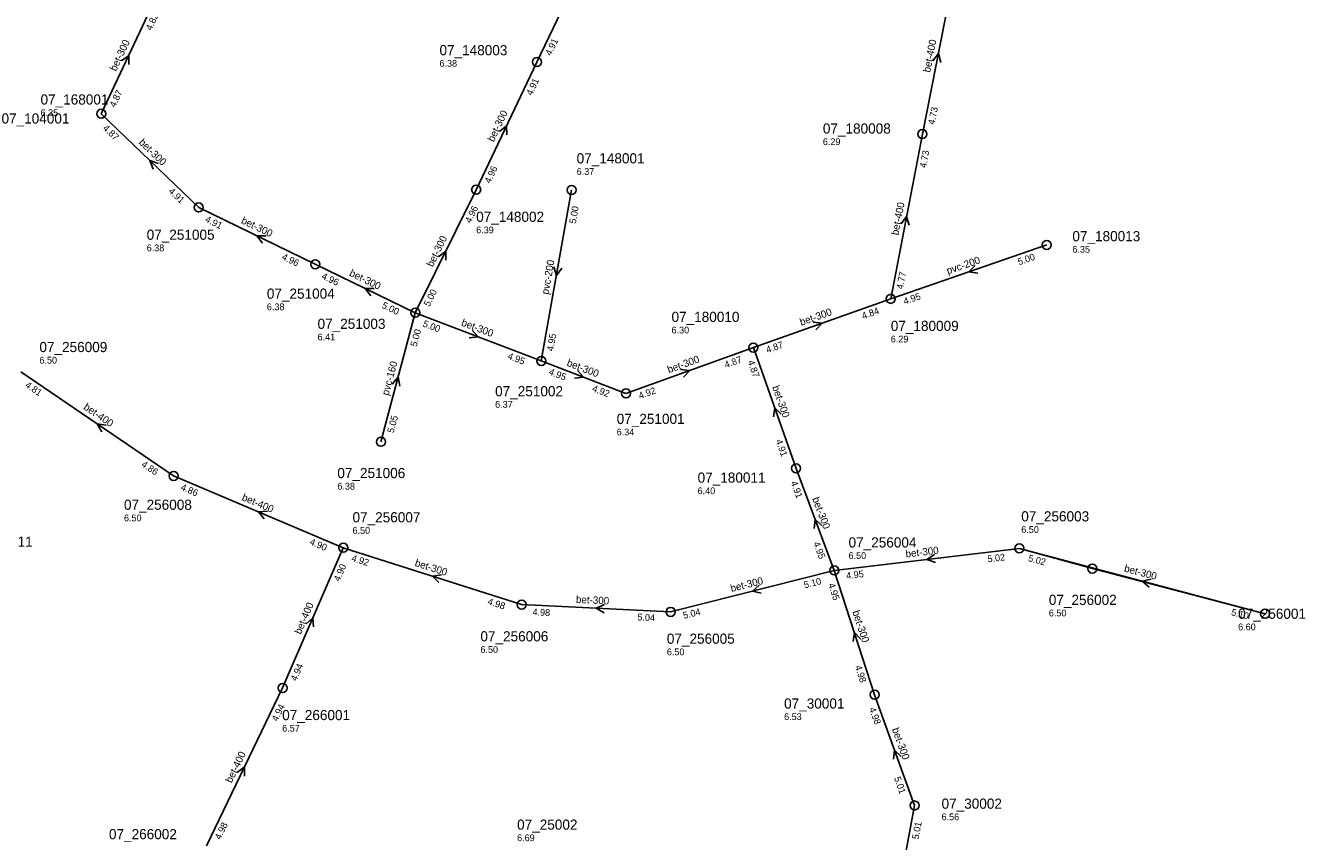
# Model space of a CAD drawing. Header units: metres. Extents: x 163992 to 165429, y 447924 to 449146.
# Tile 20 of 34: x 165105 to 165332, y 448121 to 448266. Entities that reach past the tile are written whole.
import ezdxf

# ---------------------------------------------------------------- set-up
doc = ezdxf.new("R2010")
doc.units = ezdxf.units.M

msp = doc.modelspace()

# ---------------------------------------------------------------- linework, layer by layer
at = {"layer": 'CON_BxH0x0mm', "linetype": 'Continuous'}
for points in [[(165294.163, 448169.316), (165281.217, 448172.909)], [(165324.816, 448161.319), (165294.163, 448169.316)]]:
    msp.add_lwpolyline(points, dxfattribs=at)
at = {"layer": 'CON_BxH160x160mm', "linetype": 'Continuous'}
msp.add_lwpolyline([(165174.043, 448214.715), (165167.93, 448191.817)], dxfattribs=at)
at = {"layer": 'CON_BxH200x200mm', "linetype": 'Continuous'}
for points in [[(165201.757, 448236.51), (165196.399, 448206.183)], [(165258.403, 448217.192), (165286.079, 448226.751)]]:
    msp.add_lwpolyline(points, dxfattribs=at)
at = {"layer": 'CON_BxH300x300mm', "linetype": 'Continuous'}
for points in [[(165195.605, 448259.205), (165206.356, 448281.664)], [(165118.314, 448250.023), (165128.06, 448270.766)], [(165184.836, 448236.55), (165195.605, 448259.205)], [(165118.314, 448250.023), (165135.617, 448233.402)], [(165184.836, 448236.55), (165174.043, 448214.715)], [(165156.281, 448223.321), (165135.617, 448233.402)], [(165174.043, 448214.715), (165156.281, 448223.321)], [(165258.403, 448217.192), (165234.024, 448208.549)], [(165196.399, 448206.183), (165174.043, 448214.715)], [(165234.024, 448208.549), (165211.411, 448200.411)], [(165234.024, 448208.549), (165241.599, 448187.109)], [(165211.411, 448200.411), (165196.399, 448206.183)], [(165241.599, 448187.109), (165248.364, 448168.997)], [(165192.901, 448162.94), (165161.258, 448173.02)], [(165281.217, 448172.909), (165248.364, 448168.997)], [(165281.217, 448172.909), (165324.816, 448161.319)], [(165248.364, 448168.997), (165219.342, 448161.648)], [(165255.533, 448146.953), (165248.364, 448168.997)], [(165219.342, 448161.648), (165192.901, 448162.94)], [(165255.533, 448146.953), (165262.622, 448127.287)], [(165262.622, 448127.287), (165256.235, 448092.827)]]:
    msp.add_lwpolyline(points, dxfattribs=at)
at = {"layer": 'CON_BxH400x400mm', "linetype": 'Continuous'}
for points in [[(165269.674, 448274.974), (165264.003, 448246.414)], [(165264.003, 448246.414), (165258.403, 448217.192)], [(165131.16, 448185.758), (165104.075, 448204.23)], [(165161.258, 448173.02), (165131.16, 448185.758)], [(165161.258, 448173.02), (165150.499, 448148.144)], [(165150.499, 448148.144), (165136.965, 448120.109)]]:
    msp.add_lwpolyline(points, dxfattribs=at)
at = {"layer": 'NOD_inspectieput'}
for centre in [(165195.61, 448259.21), (165118.31, 448250.02), (165264, 448246.41), (165184.84, 448236.55), (165201.76, 448236.51), (165135.62, 448233.4), (165286.08, 448226.75), (165156.28, 448223.32), (165258.4, 448217.19), (165174.04, 448214.72), (165234.02, 448208.55), (165196.4, 448206.18), (165211.41, 448200.41), (165167.93, 448191.82), (165131.16, 448185.76), (165241.6, 448187.11), (165161.26, 448173.02), (165281.22, 448172.91), (165248.36, 448169), (165192.9, 448162.94), (165219.34, 448161.65), (165324.82, 448161.32), (165150.5, 448148.14), (165255.53, 448146.95), (165262.62, 448127.29)]:
    msp.add_circle(centre, 0.8, dxfattribs=at)
at = {"layer": 'NOD_kruisingsput'}
msp.add_circle((165294.16, 448169.32), 0.8, dxfattribs=at)
at = {"layer": 'PIJL'}
for points in [[(165121.92, 448259.4), (165123.19, 448260.39), (165123.23, 448258.79)], [(165265.85, 448259.42), (165266.84, 448260.69), (165267.26, 448259.14)], [(165188.95, 448246.89), (165190.22, 448247.88), (165190.25, 448246.27)], [(165128.5, 448241.23), (165126.97, 448241.71), (165127.51, 448240.2)], [(165260.22, 448230.52), (165261.2, 448231.8), (165261.64, 448230.25)], [(165147.56, 448228.38), (165145.95, 448228.36), (165146.93, 448227.08)], [(165178.16, 448224.66), (165179.44, 448225.63), (165179.45, 448224.02)], [(165198.62, 448222.89), (165199.08, 448221.35), (165200.04, 448222.64)], [(165273.37, 448223.12), (165272.24, 448221.97), (165273.84, 448221.76)], [(165166.77, 448219.04), (165165.16, 448219.02), (165166.14, 448217.74)], [(165184.13, 448211.64), (165185.22, 448210.45), (165183.62, 448210.29)], [(165244.62, 448213.07), (165246.21, 448212.87), (165245.1, 448211.71)], [(165202.82, 448204.49), (165203.9, 448203.3), (165202.3, 448203.14)], [(165221.12, 448204.67), (165222.72, 448204.48), (165221.61, 448203.31)], [(165169.92, 448202.06), (165170.99, 448203.27), (165171.31, 448201.69)], [(165238.97, 448196.71), (165237.81, 448197.83), (165237.61, 448196.23)], [(165119.21, 448194.78), (165117.62, 448194.99), (165118.4, 448193.59)], [(165147.82, 448179.49), (165146.21, 448179.39), (165147.25, 448178.16)], [(165246.16, 448176.96), (165244.98, 448178.05), (165244.81, 448176.45)], [(165266.14, 448171.84), (165264.79, 448170.95), (165266.31, 448170.41)], [(165178.67, 448168.23), (165177.08, 448167.98), (165178.23, 448166.86)], [(165235.07, 448166.37), (165233.85, 448165.32), (165235.43, 448164.98)], [(165304.59, 448167.44), (165303.02, 448167.11), (165304.22, 448166.05)], [(165207.59, 448162.94), (165206.12, 448162.29), (165207.52, 448161.5)], [(165154.65, 448159.55), (165155.88, 448160.58), (165155.97, 448158.97)], [(165253.08, 448156.83), (165251.95, 448157.97), (165251.71, 448156.38)], [(165260.24, 448136.01), (165259.08, 448137.12), (165258.89, 448135.52)], [(165142.46, 448133.14), (165143.73, 448134.13), (165143.75, 448132.52)]]:
    msp.add_lwpolyline(points, dxfattribs=at)

# ---------------------------------------------------------------- texts
at = {"layer": 'DMM_BxH160x160mm'}
msp.add_text('pvc-160', height=1.3, rotation=75.05, dxfattribs=at).set_placement((165169.29, 448199.95))
at = {"layer": 'DMM_BxH200x200mm'}
for rotation, p in [(19.05, (165268.54, 448221.52)), (79.98, (165197.67, 448217.89))]:
    msp.add_text('pvc-200', height=1.3, rotation=rotation, dxfattribs=at).set_placement(p)
at = {"layer": 'DMM_BxH300x300mm'}
for rotation, p in [(64.83, (165120.93, 448257.46)), (64.58, (165187.95, 448244.93)), (-43.85, (165124.88, 448244.81)), (-26.01, (165143.03, 448230.67)), (63.7, (165177.13, 448222.72)), (-25.85, (165162.22, 448221.33)), (19.52, (165242.52, 448212.39)), (-20.89, (165182.09, 448212.48)), (-21.03, (165200.8, 448205.35)), (19.79, (165219.03, 448203.98)), (-70.54, (165237.33, 448201.54)), (-69.52, (165244.43, 448181.74)), (6.79, (165261.1, 448171.27)), (-17.67, (165173.85, 448169.81)), (14.21, (165230.14, 448165.16)), (-14.89, (165299.7, 448168.82)), (-2.8, (165202.52, 448163.25)), (-71.98, (165251.57, 448161.68)), (-70.18, (165258.58, 448140.83))]:
    msp.add_text('bet-300', height=1.3, rotation=rotation, dxfattribs=at).set_placement(p)
at = {"layer": 'DMM_BxH400x400mm'}
for rotation, p in [(78.77, (165265.38, 448257.28)), (79.15, (165259.75, 448228.4)), (-34.29, (165115.06, 448197.71)), (-22.94, (165143.15, 448181.5)), (66.61, (165153.72, 448157.56)), (64.23, (165141.45, 448131.18))]:
    msp.add_text('bet-400', height=1.3, rotation=rotation, dxfattribs=at).set_placement(p)
at = {"layer": 'INV_BxH160x160mm'}
for s, p in [('5.00', (165174.28, 448208.61)), ('5.05', (165170.18, 448193.29))]:
    msp.add_text(s, height=1.2, rotation=75.05, dxfattribs=at).set_placement(p)
at = {"layer": 'INV_BxH200x200mm'}
for s, rotation, p in [('5.00', 79.98, (165202.51, 448230.45)), ('5.00', 19.05, (165281.15, 448223.14)), ('4.95', 19.05, (165260.88, 448216.14)), ('4.95', 79.98, (165198.52, 448207.84))]:
    msp.add_text(s, height=1.2, rotation=rotation, dxfattribs=at).set_placement(p)
at = {"layer": 'INV_BxH300x300mm'}
for s, rotation, p in [('4.82', 64.83, (165127.21, 448264.71)), ('4.91', 64.42, (165198.09, 448260.23)), ('4.87', 64.83, (165120.79, 448251.07)), ('4.91', 64.58, (165194.72, 448253.16)), ('4.87', -43.85, (165118.51, 448247.34)), ('4.96', 64.58, (165187.32, 448237.58)), ('4.91', -43.85, (165130.16, 448236.15)), ('4.91', -26.01, (165136.63, 448230.91)), ('4.96', 63.7, (165183.86, 448230.52)), ('4.96', -26.01, (165150.24, 448224.26)), ('4.96', -25.85, (165157.3, 448220.83)), ('5.00', 63.7, (165176.54, 448215.71)), ('5.00', -25.85, (165168, 448215.64)), ('4.84', 19.52, (165253.5, 448213.54)), ('5.00', -20.89, (165175.27, 448212.32)), ('4.87', 19.52, (165236.51, 448207.52)), ('4.95', -20.89, (165190.3, 448206.58)), ('4.87', 19.79, (165229.14, 448204.88)), ('4.95', -21.03, (165197.62, 448203.79)), ('4.87', -70.54, (165232.99, 448206.06)), ('4.92', -21.03, (165205.31, 448200.83)), ('4.92', 19.79, (165213.9, 448199.39)), ('4.91', -70.54, (165237.96, 448192.02)), ('4.91', -69.52, (165240.61, 448184.61)), ('4.95', -69.52, (165244.63, 448173.84)), ('4.92', -17.67, (165162.62, 448170.7)), ('5.02', 6.79, (165275.63, 448170.43)), ('5.02', -14.89, (165282.69, 448170.66)), ('4.95', 6.79, (165250.56, 448167.45)), ('5.10', 14.21, (165243.14, 448165.82)), ('4.95', -71.98, (165247.27, 448166.54)), ('4.98', -17.67, (165186.79, 448163)), ('4.98', -2.8, (165194.81, 448161.04)), ('5.04', -2.8, (165213.42, 448160.14)), ('5.04', 14.21, (165221.72, 448160.39)), ('5.10', -14.89, (165318.71, 448161.08)), ('4.98', -71.98, (165252.02, 448151.95)), ('4.98', -70.18, (165254.52, 448144.46)), ('5.01', -70.18, (165258.95, 448132.17)), ('5.01', 79.5, (165263.33, 448121.22))]:
    msp.add_text(s, height=1.2, rotation=rotation, dxfattribs=at).set_placement(p)
at = {"layer": 'INV_BxH400x400mm'}
for s, rotation, p in [('4.73', 78.77, (165266.16, 448248.03)), ('4.73', 79.15, (165264.67, 448240.34)), ('4.77', 79.15, (165260.55, 448218.82)), ('4.81', -34.29, (165104.71, 448201.62)), ('4.86', -34.29, (165125.32, 448187.56)), ('4.86', -22.94, (165132.3, 448183.32)), ('4.90', -22.94, (165155.18, 448173.64)), ('4.90', 66.61, (165160.59, 448166.95)), ('4.94', 66.61, (165152.95, 448149.27)), ('4.94', 64.23, (165149.58, 448142.1)), ('4.98', 64.23, (165139.46, 448121.13))]:
    msp.add_text(s, height=1.2, rotation=rotation, dxfattribs=at).set_placement(p)
at = {"layer": 'NLV_inspectieput'}
for s, p in [('6.38', (165178.33, 448258.37)), ('6.35', (165107.55, 448249.62)), ('6.29', (165246.35, 448244.47)), ('6.37', (165202.67, 448239.18)), ('6.39', (165184.84, 448228.81)), ('6.38', (165126.38, 448225.63)), ('6.35', (165290.62, 448225.37)), ('6.38', (165147.7, 448215.17)), ('6.30', (165219.5, 448211.05)), ('6.41', (165156.7, 448209.82)), ('6.29', (165258.4, 448209.45)), ('6.50', (165107.35, 448205.7)), ('6.37', (165188.2, 448197.86)), ('6.34', (165209.77, 448192.96)), ('6.38', (165160.21, 448183.34)), ('6.40', (165224.13, 448182.53)), ('6.50', (165122.35, 448177.72)), ('6.50', (165162.9, 448175.49)), ('6.50', (165281.55, 448175.66)), ('6.50', (165250.91, 448171.03)), ('6.60', (165320.02, 448158.38)), ('6.50', (165185.59, 448154.37)), ('6.50', (165218.67, 448153.95)), ('6.53', (165239.47, 448142.45)), ('6.57', (165150.42, 448140.4)), ('6.56', (165267.41, 448124.68)), ('6.69', (165192.1, 448120.96))]:
    msp.add_text(s, height=1.2, dxfattribs=at).set_placement(p)
at = {"layer": 'NLV_kruisingsput'}
msp.add_text('6.50', height=1.2, dxfattribs=at).set_placement((165286.44, 448160.84))
at = {"layer": 'NNR_inspectieput'}
for s, p in [('07_148003', (165178.33, 448260.41)), ('07_168001', (165107.55, 448251.66)), ('07_104001', (165100.63, 448248.29)), ('07_180008', (165246.35, 448246.51)), ('07_148001', (165202.67, 448241.22)), ('07_148002', (165184.84, 448230.85)), ('07_251005', (165126.38, 448227.67)), ('07_180013', (165290.62, 448227.41)), ('07_251004', (165147.7, 448217.21)), ('07_251003', (165156.7, 448211.86)), ('07_180010', (165219.5, 448213.09)), ('07_180009', (165258.4, 448211.49)), ('07_256009', (165107.35, 448207.74)), ('07_251002', (165188.2, 448199.9)), ('07_251001', (165209.77, 448195)), ('07_251006', (165160.21, 448185.38)), ('07_180011', (165224.13, 448184.57)), ('07_256008', (165122.35, 448179.76)), ('07_256007', (165162.9, 448177.53)), ('07_256003', (165281.55, 448177.7)), ('07_94011', (165095.44, 448173.21)), ('07_256004', (165250.91, 448173.07)), ('07_256001', (165320.02, 448160.42)), ('07_256006', (165185.59, 448156.41)), ('07_256005', (165218.67, 448155.99)), ('07_30001', (165239.47, 448144.49)), ('07_266001', (165150.42, 448142.44)), ('07_30002', (165267.41, 448126.72)), ('07_25002', (165192.1, 448123)), ('07_266002', (165119.69, 448121.31))]:
    msp.add_text(s, height=1.8, dxfattribs=at).set_placement(p)
at = {"layer": 'NNR_kruisingsput'}
msp.add_text('07_256002', height=1.8, dxfattribs=at).set_placement((165286.44, 448162.88))

doc.saveas('drawing.dxf')
